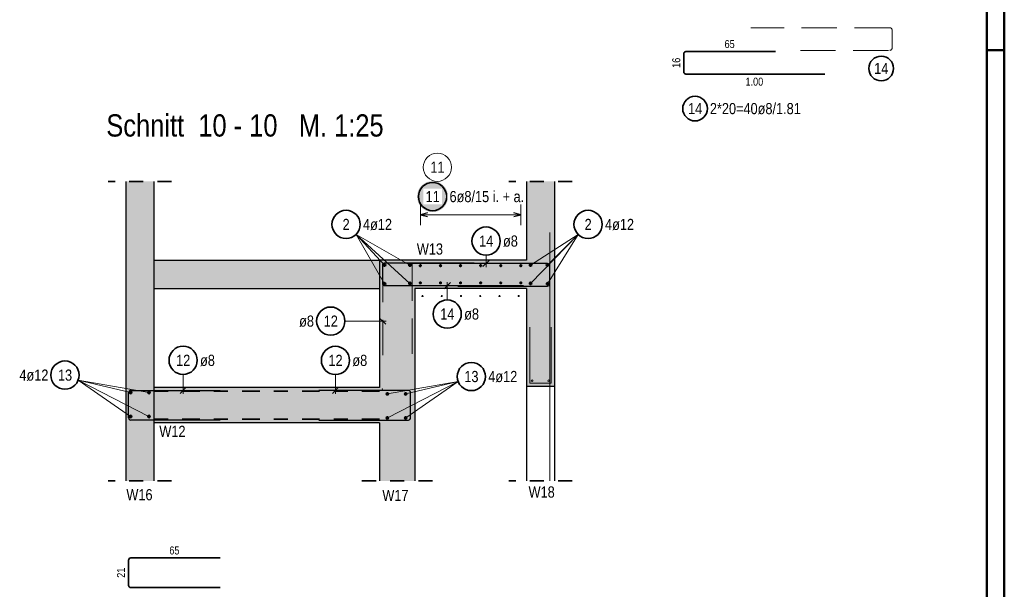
# Model space of a CAD drawing. Header units: millimetres. Extents: x -12.7 to 49.1, y -8.7 to 26.3.
# Tile 30 of 35: x 36.8 to 43.8, y 11 to 15.1. Entities that reach past the tile are written whole.
import ezdxf

# ---------------------------------------------------------------- set-up
doc = ezdxf.new("R2010")
doc.units = ezdxf.units.MM
doc.linetypes.add('DASHDOT', pattern=[1, 0.5, -0.25, 0, -0.25])
doc.linetypes.add('HIDDEN', pattern=[0.375, 0.25, -0.125])
doc.layers.add('nplo Bewehrung', color=7, linetype='Continuous', lineweight=20)
doc.styles.add('Arial Narrow', font='ARIALN.TTF')

msp = doc.modelspace()

# ---------------------------------------------------------------- hatches: boundary and pattern name
at = {"lineweight": 13, "true_color": 0xd7ffd7}
for points in [[(37.7213, 13.9196), (37.7213, 11.797), (37.5213, 11.797), (37.5213, 13.9196)], [(40.5616, 13.9196), (40.5616, 12.4664), (40.3616, 12.4664), (40.3616, 13.9196)], [(39.5713, 13.3614), (39.5713, 11.797), (39.3213, 11.797), (39.3213, 13.3614)], [(40.3616, 13.3614), (40.3616, 13.1614), (39.5713, 13.1614), (39.5713, 13.3614)], [(39.3213, 12.459), (39.3213, 12.209), (37.7211, 12.209), (37.7211, 12.459)]]:
    msp.add_hatch(color=254, dxfattribs=at).paths.add_polyline_path(points)
at = {"lineweight": 25, "true_color": 0xffffff}
msp.add_hatch(color=7, dxfattribs=at).paths.add_polyline_path([(39.8071, 13.8121), (39.807, 13.816), (39.8068, 13.8198), (39.8065, 13.8236), (39.806, 13.8274), (39.8054, 13.8312), (39.8046, 13.835), (39.8038, 13.8387), (39.8028, 13.8424), (39.8017, 13.8461), (39.8004, 13.8497), (39.799, 13.8533), (39.7975, 13.8569), (39.7959, 13.8603), (39.7942, 13.8638), (39.7923, 13.8671), (39.7903, 13.8704), (39.7882, 13.8736), (39.786, 13.8768), (39.7837, 13.8798), (39.7813, 13.8828), (39.7788, 13.8857), (39.7762, 13.8885), (39.7735, 13.8912), (39.7707, 13.8939), (39.7678, 13.8964), (39.7648, 13.8988), (39.7617, 13.9011), (39.7586, 13.9033), (39.7553, 13.9054), (39.7521, 13.9074), (39.7487, 13.9092), (39.7453, 13.911), (39.7418, 13.9126), (39.7383, 13.9141), (39.7347, 13.9155), (39.731, 13.9167), (39.7274, 13.9179), (39.7237, 13.9188), (39.7199, 13.9197), (39.7162, 13.9204), (39.7124, 13.921), (39.7086, 13.9215), (39.7047, 13.9218), (39.7009, 13.922), (39.6971, 13.9221), (39.6932, 13.922), (39.6894, 13.9218), (39.6856, 13.9215), (39.6817, 13.921), (39.678, 13.9204), (39.6742, 13.9197), (39.6704, 13.9188), (39.6667, 13.9179), (39.6631, 13.9167), (39.6594, 13.9155), (39.6558, 13.9141), (39.6523, 13.9126), (39.6488, 13.911), (39.6454, 13.9092), (39.6421, 13.9074), (39.6388, 13.9054), (39.6355, 13.9033), (39.6324, 13.9011), (39.6293, 13.8988), (39.6263, 13.8964), (39.6234, 13.8939), (39.6206, 13.8912), (39.6179, 13.8885), (39.6153, 13.8857), (39.6128, 13.8828), (39.6104, 13.8798), (39.6081, 13.8768), (39.6059, 13.8736), (39.6038, 13.8704), (39.6018, 13.8671), (39.5999, 13.8638), (39.5982, 13.8603), (39.5966, 13.8569), (39.5951, 13.8533), (39.5937, 13.8497), (39.5924, 13.8461), (39.5913, 13.8424), (39.5903, 13.8387), (39.5895, 13.835), (39.5887, 13.8312), (39.5881, 13.8274), (39.5877, 13.8236), (39.5873, 13.8198), (39.5871, 13.816), (39.5871, 13.8121), (39.5871, 13.8083), (39.5873, 13.8044), (39.5877, 13.8006), (39.5881, 13.7968), (39.5887, 13.793), (39.5895, 13.7892), (39.5903, 13.7855), (39.5913, 13.7818), (39.5924, 13.7781), (39.5937, 13.7745), (39.5951, 13.7709), (39.5966, 13.7674), (39.5982, 13.7639), (39.5999, 13.7605), (39.6018, 13.7571), (39.6038, 13.7538), (39.6059, 13.7506), (39.6081, 13.7475), (39.6104, 13.7444), (39.6128, 13.7414), (39.6153, 13.7385), (39.6179, 13.7357), (39.6206, 13.733), (39.6234, 13.7304), (39.6263, 13.7278), (39.6293, 13.7254), (39.6324, 13.7231), (39.6355, 13.7209), (39.6388, 13.7188), (39.6421, 13.7168), (39.6454, 13.715), (39.6488, 13.7132), (39.6523, 13.7116), (39.6558, 13.7101), (39.6594, 13.7087), (39.6631, 13.7075), (39.6667, 13.7064), (39.6704, 13.7054), (39.6742, 13.7045), (39.678, 13.7038), (39.6817, 13.7032), (39.6856, 13.7027), (39.6894, 13.7024), (39.6932, 13.7022), (39.6971, 13.7021), (39.7009, 13.7022), (39.7047, 13.7024), (39.7086, 13.7027), (39.7124, 13.7032), (39.7162, 13.7038), (39.7199, 13.7045), (39.7237, 13.7054), (39.7274, 13.7064), (39.731, 13.7075), (39.7347, 13.7087), (39.7383, 13.7101), (39.7418, 13.7116), (39.7453, 13.7132), (39.7487, 13.715), (39.7521, 13.7168), (39.7553, 13.7188), (39.7586, 13.7209), (39.7617, 13.7231), (39.7648, 13.7254), (39.7678, 13.7278), (39.7707, 13.7304), (39.7735, 13.733), (39.7762, 13.7357), (39.7788, 13.7385), (39.7813, 13.7414), (39.7837, 13.7444), (39.786, 13.7475), (39.7882, 13.7506), (39.7903, 13.7538), (39.7923, 13.7571), (39.7942, 13.7605), (39.7959, 13.7639), (39.7975, 13.7674), (39.799, 13.7709), (39.8004, 13.7745), (39.8017, 13.7781), (39.8028, 13.7818), (39.8038, 13.7855), (39.8046, 13.7892), (39.8054, 13.793), (39.806, 13.7968), (39.8065, 13.8006), (39.8068, 13.8044)])
at = {"lineweight": 13, "true_color": 0xf08e8e}
msp.add_hatch(color=11, dxfattribs=at).paths.add_polyline_path([(39.3211, 13.159), (37.7211, 13.159), (37.7211, 13.359), (39.3211, 13.359)])

# ---------------------------------------------------------------- linework, layer by layer
at = {"color": 4, "linetype": 'Continuous', "lineweight": 50}
for p, q in [((43.75, 0), (43.75, 21.025)), ((43.625, 0.125), (43.625, 20.9)), ((43.75, 14.85), (43.625, 14.85))]:
    msp.add_line(p, q, dxfattribs=at)
at = {"color": 6, "linetype": 'HIDDEN', "lineweight": 13}
for p, q in [((42.9382, 15.0082), (41.9542, 15.0082)), ((42.9542, 14.8642), (42.9542, 14.9922)), ((42.3042, 14.8482), (42.9382, 14.8482)), ((39.3591, 13.3392), (39.5371, 13.3392)), ((39.3431, 12.6892), (39.3431, 13.3232)), ((39.5531, 13.3232), (39.5531, 12.6892))]:
    msp.add_line(p, q, dxfattribs=at)
at = {"color": 2, "linetype": 'Continuous', "lineweight": 35}
for p, q in [((41.4772, 14.8235), (41.4772, 14.6955)), ((42.1272, 14.8395), (41.4932, 14.8395)), ((41.4932, 14.6795), (42.4772, 14.6795)), ((37.5573, 11.2517), (38.1913, 11.2517)), ((37.5413, 11.0577), (37.5413, 11.2357)), ((38.1913, 11.0417), (37.5573, 11.0417))]:
    msp.add_line(p, q, dxfattribs=at)
at = {"color": 2, "linetype": 'HIDDEN', "lineweight": 35, "ltscale": 0.25}
for p, q in [((37.8463, 13.9196), (37.3963, 13.9196)), ((40.6866, 13.9196), (40.2366, 13.9196)), ((37.8463, 11.797), (37.3963, 11.797)), ((39.6963, 11.797), (39.1963, 11.797)), ((40.6866, 11.797), (40.2366, 11.797))]:
    msp.add_line(p, q, dxfattribs=at)
at = {"color": 3, "linetype": 'Continuous', "lineweight": 25}
for p, q in [((37.5213, 13.9196), (37.5213, 11.797)), ((37.7213, 13.9196), (37.7213, 11.797)), ((40.5616, 13.9196), (40.5616, 12.4664)), ((39.6603, 13.6968), (39.6103, 13.6834)), ((39.6103, 13.6834), (39.6603, 13.67)), ((40.3226, 13.6834), (40.2726, 13.6968)), ((40.2726, 13.67), (40.3226, 13.6834)), ((37.7211, 13.359), (37.7211, 13.159)), ((39.3211, 13.359), (37.7211, 13.359)), ((39.3211, 13.359), (39.3211, 13.159)), ((39.3213, 13.3614), (39.3213, 12.459)), ((39.5713, 13.3614), (39.3213, 13.3614)), ((39.9913, 13.3414), (39.3573, 13.3414)), ((40.511, 13.3379), (39.527, 13.3379)), ((40.3616, 13.3614), (39.5713, 13.3614)), ((40.054, 13.3158), (40.0982, 13.36)), ((39.3413, 13.3254), (39.3413, 13.1974)), ((40.527, 13.1939), (40.527, 13.3219)), ((39.8228, 13.2035), (39.7786, 13.1593)), ((39.3211, 13.159), (37.7211, 13.159)), ((39.3573, 13.1814), (40.3413, 13.1814)), ((39.5713, 13.1614), (39.5713, 11.797)), ((40.3616, 13.1614), (39.5713, 13.1614)), ((39.877, 13.1779), (40.511, 13.1779)), ((40.3616, 13.1614), (40.3616, 12.4664)), ((39.3652, 12.9076), (39.321, 12.9518)), ((37.5573, 12.439), (38.1913, 12.439)), ((37.7211, 12.459), (37.7211, 12.209)), ((39.3213, 12.459), (37.7211, 12.459)), ((37.9063, 12.4169), (37.9505, 12.4611)), ((39.5252, 12.439), (38.8912, 12.439)), ((38.9862, 12.4169), (39.0304, 12.4611)), ((40.3616, 12.4664), (40.3616, 11.797)), ((40.5616, 12.4664), (40.3616, 12.4664)), ((40.5616, 12.4664), (40.5616, 11.797)), ((37.5413, 12.245), (37.5413, 12.423)), ((39.5412, 12.245), (39.5412, 12.423)), ((38.1913, 12.229), (37.5573, 12.229)), ((38.8912, 12.229), (39.5252, 12.229)), ((39.3213, 12.209), (37.7211, 12.209)), ((39.3213, 12.209), (39.3213, 11.797))]:
    msp.add_line(p, q, dxfattribs=at)
at = {"color": 5, "linetype": 'Continuous', "lineweight": 18}
for p, q in [((39.6103, 13.7584), (39.6103, 13.6084)), ((40.3226, 13.6084), (40.3226, 13.7584)), ((40.3226, 13.6834), (39.6103, 13.6834)), ((39.3563, 13.3264), (39.1545, 13.5445)), ((39.3561, 13.194), (39.1545, 13.5445)), ((39.5363, 13.1964), (39.1545, 13.5445)), ((39.5363, 13.3264), (39.1545, 13.5445)), ((40.3916, 13.1964), (40.7293, 13.5436)), ((40.3916, 13.3264), (40.7293, 13.5436)), ((40.5116, 13.3264), (40.7293, 13.5436)), ((40.5118, 13.194), (40.7293, 13.5436)), ((40.0761, 13.3969), (40.0761, 13.3129)), ((39.8007, 13.08), (39.8007, 13.2064)), ((39.0747, 12.9297), (39.3681, 12.9297)), ((37.6861, 12.424), (37.184, 12.511)), ((37.5561, 12.424), (37.184, 12.511)), ((37.5561, 12.254), (37.184, 12.511)), ((37.6861, 12.254), (37.184, 12.511)), ((37.9284, 12.552), (37.9284, 12.414)), ((39.0083, 12.5516), (39.0083, 12.414)), ((39.3763, 12.414), (39.8784, 12.501)), ((39.3763, 12.244), (39.8784, 12.501)), ((39.5063, 12.414), (39.8784, 12.501)), ((39.5063, 12.244), (39.8784, 12.501))]:
    msp.add_line(p, q, dxfattribs=at)
at = {"color": 2, "linetype": 'DASHDOT', "lineweight": 35, "ltscale": 0.25}
for p, q in [((39.3213, 12.434), (37.7211, 12.434)), ((39.3213, 12.234), (37.7211, 12.234))]:
    msp.add_line(p, q, dxfattribs=at)
at = {"color": 2, "linetype": 'Continuous', "lineweight": 35}
for centre, radius in [((42.8773, 14.7197), 0.0875), ((41.5577, 14.4354), 0.0875), ((39.6971, 13.8121), 0.1), ((39.0835, 13.6149), 0.1), ((40.7994, 13.6149), 0.1), ((40.0761, 13.4969), 0.1), ((39.8007, 12.98), 0.1), ((38.9747, 12.9297), 0.1), ((37.9284, 12.652), 0.1), ((39.0083, 12.6516), 0.1), ((37.0908, 12.5472), 0.1), ((39.9716, 12.5372), 0.1)]:
    msp.add_circle(centre, radius, dxfattribs=at)
at = {"color": 9, "linetype": 'Continuous', "lineweight": 0}
for centre, radius in [((39.7306, 14.02), 0.1), ((40.5616, 13.3614), 0.00111), ((39.3413, 12.449), 0.00111)]:
    msp.add_circle(centre, radius, dxfattribs=at)
at = {"color": 4, "linetype": 'Continuous', "lineweight": 50}
for centre, radius in [((39.3563, 13.3264), 0.006), ((39.3563, 13.3264), 0.006), ((39.5363, 13.3264), 0.006), ((39.5363, 13.3264), 0.006), ((40.3916, 13.3264), 0.006), ((40.3916, 13.3264), 0.006), ((40.5116, 13.3264), 0.006), ((40.5116, 13.3264), 0.006), ((39.3563, 13.3264), 0.0054), ((39.3563, 13.3264), 0.0042), ((39.3563, 13.3264), 0.003), ((39.3563, 13.3264), 0.0018), ((39.3563, 13.3264), 0.0006), ((39.5363, 13.3264), 0.0054), ((39.5363, 13.3264), 0.0042), ((39.5363, 13.3264), 0.003), ((39.5363, 13.3264), 0.0018), ((39.5363, 13.3264), 0.0006), ((39.6103, 13.3224), 0.004), ((39.6103, 13.3224), 0.004), ((39.6103, 13.3224), 0.0036), ((39.6103, 13.3224), 0.0028), ((39.6103, 13.3224), 0.002), ((39.6103, 13.3224), 0.0012), ((39.6103, 13.3224), 0.0004), ((39.7528, 13.3224), 0.004), ((39.7528, 13.3224), 0.004), ((39.7528, 13.3224), 0.0036), ((39.7528, 13.3224), 0.0028), ((39.7528, 13.3224), 0.002), ((39.7528, 13.3224), 0.0012), ((39.7528, 13.3224), 0.0004), ((39.8952, 13.3224), 0.004), ((39.8952, 13.3224), 0.004), ((39.8952, 13.3224), 0.0036), ((39.8952, 13.3224), 0.0028), ((39.8952, 13.3224), 0.002), ((39.8952, 13.3224), 0.0012), ((39.8952, 13.3224), 0.0004), ((40.0377, 13.3224), 0.004), ((40.0377, 13.3224), 0.004), ((40.0377, 13.3224), 0.0036), ((40.0377, 13.3224), 0.0028), ((40.0377, 13.3224), 0.002), ((40.0377, 13.3224), 0.0012), ((40.0377, 13.3224), 0.0004), ((40.1802, 13.3224), 0.004), ((40.1802, 13.3224), 0.004), ((40.1802, 13.3224), 0.0036), ((40.1802, 13.3224), 0.0028), ((40.1802, 13.3224), 0.002), ((40.1802, 13.3224), 0.0012), ((40.1802, 13.3224), 0.0004), ((40.3226, 13.3224), 0.004), ((40.3226, 13.3224), 0.004), ((40.3226, 13.3224), 0.0036), ((40.3226, 13.3224), 0.0028), ((40.3226, 13.3224), 0.002), ((40.3226, 13.3224), 0.0012), ((40.3226, 13.3224), 0.0004), ((40.3916, 13.3264), 0.0054), ((40.3916, 13.3264), 0.0042), ((40.3916, 13.3264), 0.003), ((40.3916, 13.3264), 0.0018), ((40.3916, 13.3264), 0.0006), ((40.5116, 13.3264), 0.0054), ((40.5116, 13.3264), 0.0042), ((40.5116, 13.3264), 0.003), ((40.5116, 13.3264), 0.0018), ((40.5116, 13.3264), 0.0006), ((39.3561, 13.194), 0.006), ((39.3561, 13.194), 0.006), ((39.3561, 13.194), 0.0054), ((39.3561, 13.194), 0.0042), ((39.3561, 13.194), 0.003), ((39.3561, 13.194), 0.0018), ((39.3561, 13.194), 0.0006), ((39.5363, 13.1964), 0.006), ((39.5363, 13.1964), 0.006), ((39.5363, 13.1964), 0.0054), ((39.5363, 13.1964), 0.0042), ((39.5363, 13.1964), 0.003), ((39.5363, 13.1964), 0.0018), ((39.5363, 13.1964), 0.0006), ((39.6103, 13.2004), 0.004), ((39.6103, 13.2004), 0.004), ((39.6103, 13.2004), 0.0036), ((39.6103, 13.2004), 0.0028), ((39.6103, 13.2004), 0.002), ((39.6103, 13.2004), 0.0012), ((39.6103, 13.2004), 0.0004), ((39.7528, 13.2004), 0.004), ((39.7528, 13.2004), 0.004), ((39.7528, 13.2004), 0.0036), ((39.7528, 13.2004), 0.0028), ((39.7528, 13.2004), 0.002), ((39.7528, 13.2004), 0.0012), ((39.7528, 13.2004), 0.0004), ((39.8952, 13.2004), 0.004), ((39.8952, 13.2004), 0.004), ((39.8952, 13.2004), 0.0036), ((39.8952, 13.2004), 0.0028), ((39.8952, 13.2004), 0.002), ((39.8952, 13.2004), 0.0012), ((39.8952, 13.2004), 0.0004), ((40.0377, 13.2004), 0.004), ((40.0377, 13.2004), 0.004), ((40.0377, 13.2004), 0.0036), ((40.0377, 13.2004), 0.0028), ((40.0377, 13.2004), 0.002), ((40.0377, 13.2004), 0.0012), ((40.0377, 13.2004), 0.0004), ((40.1802, 13.2004), 0.004), ((40.1802, 13.2004), 0.004), ((40.1802, 13.2004), 0.0036), ((40.1802, 13.2004), 0.0028), ((40.1802, 13.2004), 0.002), ((40.1802, 13.2004), 0.0012), ((40.1802, 13.2004), 0.0004), ((40.3226, 13.2004), 0.004), ((40.3226, 13.2004), 0.004), ((40.3226, 13.2004), 0.0036), ((40.3226, 13.2004), 0.0028), ((40.3226, 13.2004), 0.002), ((40.3226, 13.2004), 0.0012), ((40.3226, 13.2004), 0.0004), ((40.3916, 13.1964), 0.006), ((40.3916, 13.1964), 0.006), ((40.3916, 13.1964), 0.0054), ((40.3916, 13.1964), 0.0042), ((40.3916, 13.1964), 0.003), ((40.3916, 13.1964), 0.0018), ((40.3916, 13.1964), 0.0006), ((40.5118, 13.194), 0.006), ((40.5118, 13.194), 0.006), ((40.5118, 13.194), 0.0054), ((40.5118, 13.194), 0.0042), ((40.5118, 13.194), 0.003), ((40.5118, 13.194), 0.0018), ((40.5118, 13.194), 0.0006), ((37.5561, 12.424), 0.006), ((37.5561, 12.424), 0.006), ((37.5561, 12.424), 0.0054), ((37.5561, 12.424), 0.0042), ((37.5561, 12.424), 0.003), ((37.5561, 12.424), 0.0018), ((37.6861, 12.424), 0.006), ((37.6861, 12.424), 0.006), ((37.6861, 12.424), 0.0054), ((37.6861, 12.424), 0.0042), ((37.6861, 12.424), 0.003), ((37.6861, 12.424), 0.0018), ((37.5561, 12.424), 0.0006), ((37.6861, 12.424), 0.0006), ((39.3763, 12.414), 0.006), ((39.3763, 12.414), 0.006), ((39.3763, 12.414), 0.0054), ((39.3763, 12.414), 0.0042), ((39.3763, 12.414), 0.003), ((39.3763, 12.414), 0.0018), ((39.3763, 12.414), 0.0006), ((39.5063, 12.414), 0.006), ((39.5063, 12.414), 0.006), ((39.5063, 12.414), 0.0054), ((39.5063, 12.414), 0.0042), ((39.5063, 12.414), 0.003), ((39.5063, 12.414), 0.0018), ((39.5063, 12.414), 0.0006), ((37.5561, 12.254), 0.006), ((37.5561, 12.254), 0.006), ((37.5561, 12.254), 0.0054), ((37.5561, 12.254), 0.0042), ((37.5561, 12.254), 0.003), ((37.5561, 12.254), 0.0018), ((37.5561, 12.254), 0.0006), ((37.6861, 12.254), 0.006), ((37.6861, 12.254), 0.006), ((37.6861, 12.254), 0.0054), ((37.6861, 12.254), 0.0042), ((37.6861, 12.254), 0.003), ((37.6861, 12.254), 0.0018), ((37.6861, 12.254), 0.0006), ((39.3763, 12.244), 0.006), ((39.3763, 12.244), 0.006), ((39.3763, 12.244), 0.0054), ((39.3763, 12.244), 0.0042), ((39.3763, 12.244), 0.003), ((39.3763, 12.244), 0.0018), ((39.3763, 12.244), 0.0006), ((39.5063, 12.244), 0.006), ((39.5063, 12.244), 0.006), ((39.5063, 12.244), 0.0054), ((39.5063, 12.244), 0.0042), ((39.5063, 12.244), 0.003), ((39.5063, 12.244), 0.0018), ((39.5063, 12.244), 0.0006)]:
    msp.add_circle(centre, radius, dxfattribs=at)
at = {"color": 6, "linetype": 'HIDDEN', "lineweight": 13}
for centre, start, end in [((42.9382, 14.9922), 0, 90), ((42.9382, 14.8642), 270, 0), ((39.3591, 13.3232), 90, 180), ((39.5371, 13.3232), 0, 90)]:
    msp.add_arc(centre, 0.016, start, end, dxfattribs=at)
at = {"color": 2, "linetype": 'Continuous', "lineweight": 35}
for centre, start, end in [((41.4932, 14.8235), 90, 180), ((41.4932, 14.6955), 180, 270), ((37.5573, 11.2357), 90, 180), ((37.5573, 11.0577), 180, 270)]:
    msp.add_arc(centre, 0.016, start, end, dxfattribs=at)
at = {"color": 3, "linetype": 'Continuous', "lineweight": 25}
for centre, start, end in [((39.3573, 13.3254), 90, 180), ((40.511, 13.3219), 0, 90), ((39.3573, 13.1974), 180, 270), ((40.511, 13.1939), 270, 0), ((37.5573, 12.423), 90, 180), ((39.5252, 12.423), 0, 90), ((37.5573, 12.245), 180, 270), ((39.5252, 12.245), 270, 0)]:
    msp.add_arc(centre, 0.016, start, end, dxfattribs=at)
at = {"layer": 'nplo Bewehrung', "color": 9, "linetype": 'Continuous', "lineweight": 0}
for p, q in [((40.5291, 11.797), (40.5291, 13.5564)), ((40.3856, 12.8864), (40.3856, 12.4904)), ((40.5376, 12.4904), (40.5376, 12.8864)), ((40.3856, 12.4904), (40.5376, 12.4904))]:
    msp.add_line(p, q, dxfattribs=at)
for centre, radius in [((39.6253, 13.1074), 0.004), ((39.6253, 13.1074), 0.004), ((39.7618, 13.1074), 0.004), ((39.7618, 13.1074), 0.004), ((39.8982, 13.1074), 0.004), ((39.8982, 13.1074), 0.004), ((40.0347, 13.1074), 0.004), ((40.0347, 13.1074), 0.004), ((40.1712, 13.1074), 0.004), ((40.1712, 13.1074), 0.004), ((40.3076, 13.1074), 0.004), ((40.3076, 13.1074), 0.004), ((40.4026, 12.5074), 0.006), ((40.4026, 12.5074), 0.006), ((40.5206, 12.5074), 0.006), ((40.5206, 12.5074), 0.006)]:
    msp.add_circle(centre, radius, dxfattribs=at)

# ---------------------------------------------------------------- texts
at = {"color": 1, "lineweight": 70, "style": 'Arial Narrow'}
msp.add_text('Schnitt  10 - 10   M. 1:25', height=0.1575, dxfattribs=at).set_placement((37.384, 14.2373))
at = {"color": 2, "lineweight": 35, "style": 'Arial Narrow'}
for s, p in [('W13', (39.5853, 13.4011)), ('W12', (37.7598, 12.1094)), ('W16', (37.5262, 11.6606)), ('W17', (39.3408, 11.6555)), ('W18', (40.3774, 11.6795))]:
    msp.add_text(s, height=0.07875, dxfattribs=at).set_placement(p)
at = {"color": 3, "lineweight": 25, "char_height": 0.05625, "attachment_point": 1, "line_spacing_factor": 0.9, "style": 'Arial Narrow'}
for s, insert in [('65', (41.7668, 14.9207)), ('1.00', (41.9153, 14.6545)), ('65', (37.8309, 11.333))]:
    msp.add_mtext(s, dxfattribs=dict(at, insert=insert))
at = {"color": 3, "lineweight": 25, "char_height": 0.05625, "attachment_point": 1, "rotation": 90, "line_spacing_factor": 0.9, "style": 'Arial Narrow'}
for s, insert in [('16', (41.396, 14.724)), ('21', (37.46, 11.1113))]:
    msp.add_mtext(s, dxfattribs=dict(at, insert=insert))
at = {"color": 2, "lineweight": 35, "attachment_point": 1, "line_spacing_factor": 0.9, "style": 'Arial Narrow'}
for s, insert, char_height in [('14', (42.8276, 14.7591), 0.07875), ('14', (41.5081, 14.4748), 0.07875), ('2*20=40ø8/1.81', (41.6627, 14.4748), 0.07875), ('2', (39.0587, 13.6543), 0.0788), ('4ø12', (39.2035, 13.6543), 0.07875), ('2', (40.7746, 13.6543), 0.0788), ('4ø12', (40.9194, 13.6543), 0.07875), ('14', (40.0265, 13.5363), 0.07875), ('ø8', (40.1961, 13.5363), 0.07875), ('14', (39.751, 13.0194), 0.07875), ('ø8', (39.9207, 13.0194), 0.07875), ('ø8', (38.7507, 12.9691), 0.07875), ('12', (38.925, 12.9691), 0.07875), ('12', (37.8788, 12.6914), 0.07875), ('ø8', (38.0484, 12.6914), 0.07875), ('12', (38.9587, 12.691), 0.07875), ('ø8', (39.1283, 12.691), 0.07875), ('4ø12', (36.7677, 12.5866), 0.07875), ('13', (37.0412, 12.5866), 0.07875), ('13', (39.922, 12.5766), 0.07875), ('4ø12', (40.0916, 12.5766), 0.07875)]:
    msp.add_mtext(s, dxfattribs=dict(at, insert=insert, char_height=char_height))
at = {"color": 9, "lineweight": 0, "insert": (39.6809, 14.0593), "char_height": 0.07875, "attachment_point": 1, "line_spacing_factor": 0.9, "style": 'Arial Narrow'}
msp.add_mtext('11', dxfattribs=at)

# ---------------------------------------------------------------- next in the draw order: texts
at = {"color": 2, "lineweight": 35, "char_height": 0.07875, "attachment_point": 1, "line_spacing_factor": 0.9, "style": 'Arial Narrow', "bg_fill": 3, "box_fill_scale": 1.2, "bg_fill_color": 256, "bg_fill_true_color": 13158600, "bg_fill_transparency": 0}
for s, insert in [('11', (39.6474, 13.8515)), ('6ø8/15 i. + a.', (39.8171, 13.8515))]:
    msp.add_mtext(s, dxfattribs=dict(at, insert=insert))

# ---------------------------------------------------------------- next in the draw order: linework, layer by layer
at = {"color": 3, "linetype": 'Continuous', "lineweight": 25}
msp.add_line((40.3616, 13.9196), (40.3616, 13.3614), dxfattribs=at)

doc.saveas('drawing.dxf')
